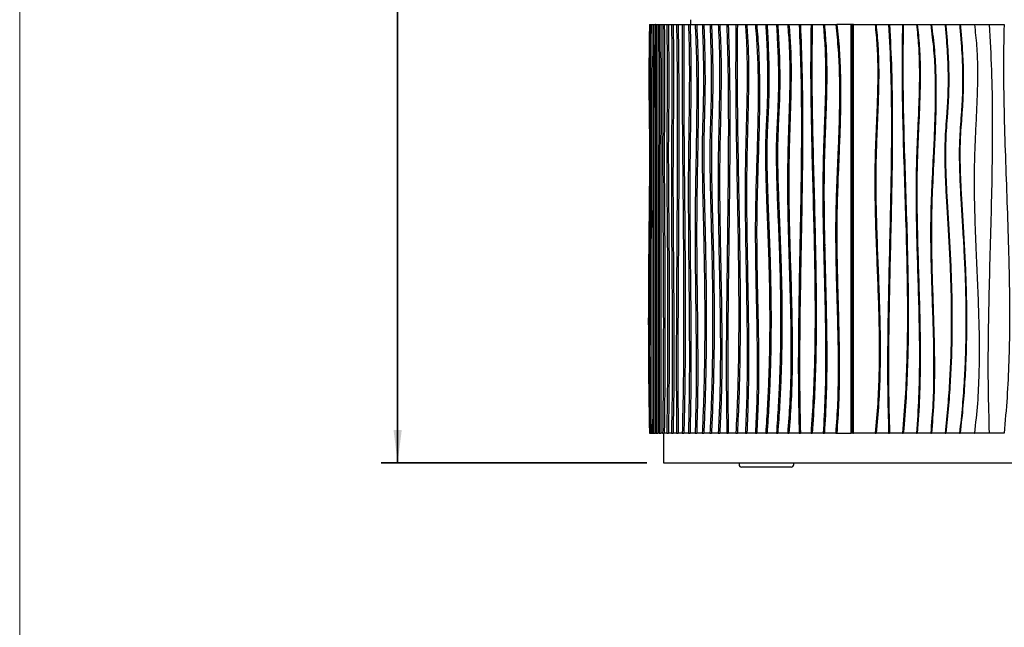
# Model space of a CAD drawing. Header units: millimetres. Extents: x 5 to 415, y 5 to 292.
# Tile 17 of 79: x 5 to 65, y 106 to 143. Entities that reach past the tile are written whole.
import ezdxf

# ---------------------------------------------------------------- set-up
doc = ezdxf.new("R2010")
doc.units = ezdxf.units.MM
doc.layers.add('CONTORNI', color=7, linetype='Continuous', lineweight=35)
doc.layers.add('TABELLA', color=7, linetype='Continuous')
doc.styles.add('SLDTEXTSTYLE0', font='TXT', dxfattribs={"width": 0.75})
doc.dimstyles.new('SLDDIMSTYLE0', dxfattribs={"dimtxt": 2.645833, "dimasz": 2, "dimexe": 0, "dimexo": 0.0625, "dimgap": 0.661458, "dimtad": 1, "dimdec": 1, "dimlfac": 10, "dimrnd": 1e-09, "dimzin": 12, "dimdsep": 46, "dimtxsty": 'SLDTEXTSTYLE0', "dimsah": 1, "dimcen": 0.09, "dimadec": 0, "dimazin": 3, "dimtfac": 1, "dimtdec": 1, "dimtofl": 0, "dimtmove": 0, "dimatfit": 3, "dimfxl": 0, "dimfrac": 2, "dimtolj": 1, "dimtzin": 12, "dimarcsym": 0})

# ---------------------------------------------------------------- blocks, each defined once
blk = doc.blocks.new('_D')
at = {"layer": 'CONTORNI', "color": 7}
for p, q in [((42.529, 269.306), (27.035, 269.306)), ((28.035, 116.156), (28.035, 269.306)), ((43.229, 116.156), (27.035, 116.156))]:
    blk.add_line(p, q, dxfattribs=at)
for points in [[(28.035, 269.306), (27.785, 267.306), (28.285, 267.306)], [(28.035, 116.156), (28.285, 118.156), (27.785, 118.156)]]:
    blk.add_solid(points, dxfattribs=at)
at = {"layer": 'CONTORNI', "color": 7, "insert": (24.624, 185.401), "char_height": 2.6458, "attachment_point": 1, "rotation": 90, "style": 'SLDTEXTSTYLE0'}
blk.add_mtext('1531,5', dxfattribs=at)

msp = doc.modelspace()

# ---------------------------------------------------------------- linework, layer by layer
at = {"color": 7, "linetype": 'Continuous', "lineweight": 25}
for p, q in [((43.38, 142.856), (43.393, 142.856)), ((43.393, 142.856), (43.441, 142.856)), ((43.441, 142.856), (43.523, 142.856)), ((43.523, 142.856), (43.623, 142.856)), ((43.638, 142.856), (43.623, 142.856)), ((43.638, 142.856), (43.738, 142.856)), ((43.746, 142.856), (43.738, 142.856)), ((43.746, 142.856), (43.787, 142.856)), ((43.787, 142.856), (43.887, 142.856)), ((43.887, 142.856), (43.97, 142.856)), ((43.97, 142.856), (44.07, 142.856)), ((44.07, 142.856), (44.186, 142.856)), ((44.186, 142.856), (44.285, 142.856)), ((44.285, 142.856), (44.435, 142.856)), ((44.435, 142.856), (44.534, 142.856)), ((44.534, 142.856), (44.719, 142.856)), ((44.719, 142.856), (44.818, 142.856)), ((44.818, 142.856), (45.034, 142.856)), ((45.034, 142.856), (45.131, 142.856)), ((45.131, 142.856), (45.379, 142.856)), ((45.379, 142.856), (45.476, 142.856)), ((45.476, 142.856), (45.757, 142.856)), ((45.757, 142.856), (45.853, 142.856)), ((45.853, 142.856), (46.165, 142.856)), ((45.877, 143.156), (45.877, 142.856)), ((46.165, 142.856), (46.259, 142.856)), ((46.259, 142.856), (46.603, 142.856)), ((46.603, 142.856), (46.696, 142.856)), ((46.696, 142.856), (47.07, 142.856)), ((47.07, 142.856), (47.162, 142.856)), ((47.162, 142.856), (47.573, 142.856)), ((47.573, 142.856), (47.663, 142.856)), ((47.663, 142.856), (48.098, 142.856)), ((48.098, 142.856), (48.187, 142.856)), ((48.187, 142.856), (48.651, 142.856)), ((48.651, 142.856), (48.738, 142.856)), ((48.738, 142.856), (49.23, 142.856)), ((49.23, 142.856), (49.315, 142.856)), ((49.315, 142.856), (49.836, 142.856)), ((49.836, 142.856), (49.919, 142.856)), ((49.919, 142.856), (50.466, 142.856)), ((50.466, 142.856), (50.547, 142.856)), ((50.547, 142.856), (51.121, 142.856)), ((51.121, 142.856), (51.2, 142.856)), ((51.2, 142.856), (51.806, 142.856)), ((51.806, 142.856), (51.883, 142.856)), ((51.883, 142.856), (52.507, 142.856)), ((52.507, 142.856), (52.581, 142.856)), ((52.581, 142.856), (53.229, 142.856)), ((53.229, 142.856), (53.3, 142.856)), ((53.3, 142.856), (53.971, 142.856)), ((53.971, 142.856), (54.04, 142.856)), ((54.04, 142.856), (54.733, 142.856)), ((54.733, 142.856), (54.799, 142.856)), ((55.669, 142.856), (54.799, 142.856)), ((55.719, 142.856), (55.669, 142.856)), ((55.669, 117.956), (55.669, 142.856)), ((55.719, 117.956), (55.719, 142.856)), ((55.719, 142.856), (55.719, 117.956)), ((55.769, 142.856), (55.719, 142.856)), ((55.769, 142.856), (55.769, 117.956)), ((55.769, 142.856), (55.82, 142.856)), ((55.82, 142.856), (55.769, 142.856)), ((55.82, 117.956), (55.82, 142.856)), ((55.82, 142.856), (57.132, 142.856)), ((57.132, 142.856), (57.189, 142.856)), ((57.189, 142.856), (57.96, 142.856)), ((57.96, 142.856), (58.014, 142.856)), ((58.014, 142.856), (58.802, 142.856)), ((58.802, 142.856), (58.853, 142.856)), ((58.853, 142.856), (59.656, 142.856)), ((59.656, 142.856), (59.704, 142.856)), ((59.704, 142.856), (60.522, 142.856)), ((60.522, 142.856), (60.567, 142.856)), ((60.567, 142.856), (61.399, 142.856)), ((61.399, 142.856), (61.44, 142.856)), ((61.44, 142.856), (62.284, 142.856)), ((62.284, 142.856), (62.321, 142.856)), ((62.321, 142.856), (63.186, 142.856)), ((63.186, 142.856), (63.22, 142.856)), ((63.22, 142.856), (64.085, 142.856)), ((64.116, 142.856), (64.99, 142.856)), ((55.769, 142.756), (55.82, 142.756)), ((54.06, 129.466), (54.048, 129.25)), ((43.525, 119.68), (43.541, 117.956)), ((43.38, 117.956), (43.393, 117.956)), ((43.393, 117.956), (43.441, 117.956)), ((43.441, 117.956), (43.523, 117.956)), ((43.523, 117.956), (43.623, 117.956)), ((43.623, 117.956), (43.638, 117.956)), ((43.638, 117.956), (43.738, 117.956)), ((43.738, 117.956), (43.746, 117.956)), ((43.787, 117.956), (43.746, 117.956)), ((43.787, 117.956), (43.887, 117.956)), ((43.97, 117.956), (43.887, 117.956)), ((43.97, 117.956), (44.07, 117.956)), ((44.186, 117.956), (44.07, 117.956)), ((44.186, 117.956), (44.285, 117.956)), ((44.229, 117.956), (44.229, 116.156)), ((44.435, 117.956), (44.285, 117.956)), ((44.435, 117.956), (44.534, 117.956)), ((44.719, 117.956), (44.534, 117.956)), ((44.719, 117.956), (44.818, 117.956)), ((45.034, 117.956), (44.818, 117.956)), ((45.034, 117.956), (45.131, 117.956)), ((45.379, 117.956), (45.131, 117.956)), ((45.379, 117.956), (45.476, 117.956)), ((45.757, 117.956), (45.476, 117.956)), ((45.757, 117.956), (45.853, 117.956)), ((46.165, 117.956), (45.853, 117.956)), ((46.165, 117.956), (46.259, 117.956)), ((46.603, 117.956), (46.259, 117.956)), ((46.603, 117.956), (46.696, 117.956)), ((47.07, 117.956), (46.696, 117.956)), ((47.07, 117.956), (47.162, 117.956)), ((47.573, 117.956), (47.162, 117.956)), ((47.573, 117.956), (47.663, 117.956)), ((48.098, 117.956), (47.663, 117.956)), ((48.098, 117.956), (48.187, 117.956)), ((48.651, 117.956), (48.187, 117.956)), ((48.651, 117.956), (48.738, 117.956)), ((49.23, 117.956), (48.738, 117.956)), ((49.23, 117.956), (49.315, 117.956)), ((49.836, 117.956), (49.315, 117.956)), ((49.836, 117.956), (49.919, 117.956)), ((50.466, 117.956), (49.919, 117.956)), ((50.466, 117.956), (50.547, 117.956)), ((51.121, 117.956), (50.547, 117.956)), ((51.121, 117.956), (51.2, 117.956)), ((51.806, 117.956), (51.2, 117.956)), ((51.806, 117.956), (51.883, 117.956)), ((52.507, 117.956), (51.883, 117.956)), ((52.507, 117.956), (52.581, 117.956)), ((53.229, 117.956), (52.581, 117.956)), ((53.229, 117.956), (53.3, 117.956)), ((53.971, 117.956), (53.3, 117.956)), ((53.971, 117.956), (54.04, 117.956)), ((54.733, 117.956), (54.04, 117.956)), ((54.733, 117.956), (54.799, 117.956)), ((54.799, 117.956), (55.669, 117.956)), ((55.719, 117.956), (55.669, 117.956)), ((55.769, 117.956), (55.719, 117.956)), ((55.769, 117.956), (55.82, 117.956)), ((57.132, 117.956), (55.82, 117.956)), ((57.132, 117.956), (57.189, 117.956)), ((57.96, 117.956), (57.189, 117.956)), ((57.96, 117.956), (58.014, 117.956)), ((58.802, 117.956), (58.014, 117.956)), ((58.802, 117.956), (58.853, 117.956)), ((59.656, 117.956), (58.853, 117.956)), ((59.656, 117.956), (59.704, 117.956)), ((60.522, 117.956), (59.704, 117.956)), ((60.522, 117.956), (60.567, 117.956)), ((61.399, 117.956), (60.567, 117.956)), ((61.399, 117.956), (61.44, 117.956)), ((62.284, 117.956), (61.44, 117.956)), ((62.284, 117.956), (62.321, 117.956)), ((63.186, 117.956), (62.321, 117.956)), ((63.186, 117.956), (63.22, 117.956)), ((64.085, 117.956), (63.22, 117.956)), ((64.99, 117.956), (64.116, 117.956)), ((44.229, 116.156), (67.829, 116.156)), ((48.846, 116.156), (48.846, 116.036)), ((49.069, 115.886), (48.996, 115.886)), ((50.994, 115.886), (49.069, 115.886)), ((52.021, 115.886), (50.994, 115.886)), ((52.171, 116.036), (52.171, 116.156))]:
    msp.add_line(p, q, dxfattribs=at)
for centre, start, end in [((48.996, 116.036), 180, 270), ((52.021, 116.036), 270, 0)]:
    msp.add_arc(centre, 0.15, start, end, dxfattribs=at)
for points, knots in [([(43.38, 142.856), (43.375, 142.552), (43.366, 141.974), (43.356, 141.148), (43.35, 140.404), (43.348, 139.731), (43.348, 139.121), (43.351, 138.564), (43.356, 137.924), (43.365, 137.204), (43.376, 136.389), (43.384, 135.482), (43.384, 134.44), (43.377, 133.239), (43.364, 131.96), (43.35, 130.597), (43.335, 129.144), (43.322, 127.595), (43.314, 125.945), (43.312, 124.325), (43.318, 122.744), (43.33, 121.214), (43.35, 119.608), (43.37, 118.516), (43.38, 117.956)], [0, 0, 0, 0, 0.036778, 0.069835, 0.099581, 0.126417, 0.150745, 0.172959, 0.193444, 0.227761, 0.259817, 0.291855, 0.336982, 0.385073, 0.436374, 0.49109, 0.549404, 0.611509, 0.677614, 0.747959, 0.806385, 0.867753, 0.93223, 1, 1, 1, 1]), ([(43.393, 142.856), (43.389, 142.552), (43.382, 141.974), (43.374, 141.148), (43.37, 140.404), (43.368, 139.731), (43.368, 139.121), (43.37, 138.564), (43.375, 137.924), (43.382, 137.204), (43.39, 136.389), (43.396, 135.482), (43.396, 134.44), (43.39, 133.239), (43.381, 131.96), (43.369, 130.597), (43.358, 129.144), (43.348, 127.595), (43.342, 125.945), (43.341, 124.325), (43.345, 122.744), (43.355, 121.214), (43.37, 119.608), (43.385, 118.516), (43.393, 117.956)], [0, 0, 0, 0, 0.0367776, 0.0698355, 0.0995807, 0.1264174, 0.1507455, 0.1729586, 0.1934435, 0.2277612, 0.2598169, 0.2918548, 0.3369819, 0.3850726, 0.4363743, 0.4910896, 0.5494043, 0.611509, 0.6776136, 0.7479588, 0.8063853, 0.8677528, 0.9322295, 1, 1, 1, 1]), ([(43.441, 142.856), (43.437, 142.423), (43.427, 141.56), (43.423, 140.257), (43.424, 138.955), (43.429, 137.654), (43.435, 136.353), (43.442, 134.803), (43.444, 133.002), (43.44, 130.952), (43.432, 128.977), (43.424, 127.074), (43.418, 125.247), (43.414, 123.42), (43.415, 121.595), (43.423, 119.77), (43.435, 118.561), (43.441, 117.956)], [0, 0, 0, 0, 0.0524314, 0.1046165, 0.1567784, 0.2090007, 0.2612785, 0.3135711, 0.3957307, 0.477948, 0.5602295, 0.6336943, 0.7070915, 0.7803746, 0.8535463, 0.9266898, 1, 1, 1, 1]), ([(43.523, 142.856), (43.52, 141.927), (43.515, 140.07), (43.513, 137.28), (43.513, 134.492), (43.516, 131.703), (43.52, 128.931), (43.524, 126.175), (43.526, 123.435), (43.527, 120.695), (43.524, 118.869), (43.523, 117.956)], [0, 0, 0, 0, 0.112064, 0.224016, 0.335965, 0.447949, 0.559964, 0.669984, 0.779986, 0.889975, 1, 1, 1, 1]), ([(43.623, 142.856), (43.62, 141.927), (43.615, 140.07), (43.612, 137.28), (43.613, 134.492), (43.616, 131.703), (43.62, 128.931), (43.624, 126.175), (43.626, 123.435), (43.627, 120.695), (43.624, 118.869), (43.623, 117.956)], [0, 0, 0, 0, 0.112064, 0.224016, 0.335965, 0.447949, 0.559964, 0.669984, 0.779986, 0.889975, 1, 1, 1, 1]), ([(43.638, 142.856), (43.638, 141.926), (43.639, 140.066), (43.638, 137.275), (43.637, 134.483), (43.636, 131.691), (43.635, 129.099), (43.634, 126.707), (43.634, 124.516), (43.634, 122.326), (43.636, 120.137), (43.637, 118.683), (43.638, 117.956)], [0, 0, 0, 0, 0.111934, 0.223961, 0.336079, 0.44823, 0.560338, 0.648348, 0.736281, 0.824152, 0.912022, 1, 1, 1, 1]), ([(43.738, 142.856), (43.738, 141.926), (43.739, 140.066), (43.738, 137.275), (43.737, 134.483), (43.736, 131.691), (43.735, 129.099), (43.734, 126.707), (43.734, 124.516), (43.734, 122.326), (43.736, 120.137), (43.737, 118.683), (43.738, 117.956)], [0, 0, 0, 0, 0.111934, 0.223961, 0.336079, 0.44823, 0.560338, 0.648348, 0.736281, 0.824152, 0.912022, 1, 1, 1, 1]), ([(43.787, 142.856), (43.789, 142.423), (43.791, 141.56), (43.793, 140.257), (43.792, 138.956), (43.791, 137.655), (43.789, 136.354), (43.787, 134.805), (43.786, 133.007), (43.787, 130.96), (43.788, 128.865), (43.79, 126.722), (43.792, 124.53), (43.793, 122.338), (43.792, 120.144), (43.789, 118.686), (43.787, 117.956)], [0, 0, 0, 0, 0.052421, 0.104622, 0.156803, 0.209041, 0.261328, 0.313621, 0.395738, 0.477846, 0.559985, 0.648008, 0.736005, 0.823955, 0.9119, 1, 1, 1, 1]), ([(43.887, 142.856), (43.889, 142.423), (43.891, 141.56), (43.893, 140.257), (43.892, 138.956), (43.891, 137.655), (43.889, 136.354), (43.887, 134.805), (43.886, 133.007), (43.887, 130.96), (43.888, 128.865), (43.89, 126.722), (43.892, 124.53), (43.893, 122.338), (43.892, 120.144), (43.889, 118.686), (43.887, 117.956)], [0, 0, 0, 0, 0.052421, 0.104622, 0.156803, 0.209041, 0.261328, 0.313621, 0.395738, 0.477846, 0.559985, 0.648008, 0.736005, 0.823955, 0.9119, 1, 1, 1, 1]), ([(43.97, 142.856), (43.975, 142.34), (43.984, 141.31), (43.989, 139.75), (43.99, 138.189), (43.987, 136.626), (43.981, 134.901), (43.974, 133.013), (43.969, 130.962), (43.97, 128.985), (43.974, 127.084), (43.978, 125.257), (43.982, 123.432), (43.983, 121.606), (43.981, 119.778), (43.974, 118.564), (43.97, 117.956)], [0, 0, 0, 0, 0.062695, 0.125195, 0.187748, 0.250452, 0.313296, 0.39568, 0.477991, 0.560181, 0.633534, 0.70686, 0.780132, 0.853345, 0.92657, 1, 1, 1, 1]), ([(44.07, 142.856), (44.074, 142.34), (44.084, 141.31), (44.089, 139.75), (44.09, 138.189), (44.087, 136.626), (44.081, 134.901), (44.074, 133.013), (44.069, 130.962), (44.07, 128.985), (44.073, 127.084), (44.078, 125.257), (44.082, 123.432), (44.083, 121.606), (44.08, 119.778), (44.073, 118.564), (44.07, 117.956)], [0, 0, 0, 0, 0.062695, 0.125195, 0.187748, 0.250452, 0.313296, 0.39568, 0.477991, 0.560181, 0.633534, 0.70686, 0.780132, 0.853345, 0.92657, 1, 1, 1, 1]), ([(44.186, 142.856), (44.189, 142.552), (44.195, 141.974), (44.201, 141.148), (44.205, 140.404), (44.206, 139.731), (44.206, 139.121), (44.204, 138.564), (44.201, 137.924), (44.195, 137.204), (44.188, 136.389), (44.184, 135.482), (44.184, 134.44), (44.188, 133.239), (44.196, 131.96), (44.205, 130.597), (44.214, 129.144), (44.222, 127.595), (44.227, 125.945), (44.228, 124.325), (44.225, 122.744), (44.217, 121.214), (44.205, 119.608), (44.192, 118.516), (44.186, 117.956)], [0, 0, 0, 0, 0.036778, 0.069835, 0.099581, 0.126417, 0.150745, 0.172959, 0.193444, 0.227761, 0.259817, 0.291855, 0.336982, 0.385073, 0.436374, 0.49109, 0.549404, 0.611509, 0.677614, 0.747959, 0.806385, 0.867753, 0.93223, 1, 1, 1, 1]), ([(44.285, 142.856), (44.289, 142.552), (44.294, 141.974), (44.3, 141.148), (44.304, 140.404), (44.306, 139.731), (44.305, 139.121), (44.304, 138.564), (44.3, 137.924), (44.295, 137.204), (44.288, 136.389), (44.283, 135.482), (44.283, 134.44), (44.288, 133.239), (44.295, 131.96), (44.304, 130.597), (44.314, 129.144), (44.322, 127.595), (44.327, 125.945), (44.328, 124.325), (44.324, 122.744), (44.317, 121.214), (44.304, 119.608), (44.292, 118.516), (44.285, 117.956)], [0, 0, 0, 0, 0.036778, 0.069835, 0.099581, 0.126417, 0.150745, 0.172959, 0.193444, 0.227761, 0.259817, 0.291855, 0.336982, 0.385073, 0.436374, 0.49109, 0.549404, 0.611509, 0.677614, 0.747959, 0.806385, 0.867753, 0.93223, 1, 1, 1, 1]), ([(44.435, 142.856), (44.439, 142.552), (44.447, 141.974), (44.455, 141.148), (44.46, 140.404), (44.462, 139.731), (44.462, 139.121), (44.46, 138.564), (44.455, 137.924), (44.447, 137.204), (44.438, 136.389), (44.431, 135.482), (44.432, 134.44), (44.438, 133.239), (44.448, 131.96), (44.461, 130.597), (44.473, 129.144), (44.484, 127.595), (44.491, 125.945), (44.492, 124.325), (44.488, 122.744), (44.477, 121.214), (44.46, 119.608), (44.443, 118.516), (44.435, 117.956)], [0, 0, 0, 0, 0.036778, 0.069835, 0.099581, 0.126417, 0.150745, 0.172959, 0.193444, 0.227761, 0.259817, 0.291855, 0.336982, 0.385073, 0.436374, 0.49109, 0.549404, 0.611509, 0.677614, 0.747959, 0.806385, 0.867753, 0.93223, 1, 1, 1, 1]), ([(44.534, 142.856), (44.538, 142.552), (44.546, 141.974), (44.554, 141.148), (44.559, 140.404), (44.561, 139.731), (44.561, 139.121), (44.559, 138.564), (44.554, 137.924), (44.546, 137.204), (44.537, 136.389), (44.53, 135.482), (44.531, 134.44), (44.537, 133.239), (44.547, 131.96), (44.56, 130.597), (44.572, 129.144), (44.583, 127.595), (44.59, 125.945), (44.591, 124.325), (44.587, 122.744), (44.576, 121.214), (44.56, 119.608), (44.542, 118.516), (44.534, 117.956)], [0, 0, 0, 0, 0.036778, 0.069835, 0.099581, 0.126417, 0.150745, 0.172959, 0.193444, 0.227761, 0.259817, 0.291855, 0.336982, 0.385073, 0.436374, 0.49109, 0.549404, 0.611509, 0.677614, 0.747959, 0.806385, 0.867753, 0.93223, 1, 1, 1, 1]), ([(44.719, 142.856), (44.729, 142.423), (44.748, 141.56), (44.755, 140.257), (44.753, 138.955), (44.744, 137.654), (44.732, 136.353), (44.719, 134.803), (44.714, 133.002), (44.723, 130.952), (44.738, 128.977), (44.754, 127.074), (44.767, 125.247), (44.775, 123.42), (44.772, 121.595), (44.757, 119.77), (44.732, 118.561), (44.719, 117.956)], [0, 0, 0, 0, 0.0524314, 0.1046165, 0.1567784, 0.2090007, 0.2612785, 0.3135711, 0.3957307, 0.477948, 0.5602295, 0.6336943, 0.7070915, 0.7803746, 0.8535463, 0.9266898, 1, 1, 1, 1]), ([(44.818, 142.856), (44.827, 142.423), (44.846, 141.56), (44.854, 140.257), (44.852, 138.955), (44.843, 137.654), (44.83, 136.353), (44.817, 134.803), (44.813, 133.002), (44.821, 130.952), (44.836, 128.977), (44.852, 127.074), (44.866, 125.247), (44.873, 123.42), (44.871, 121.595), (44.856, 119.77), (44.831, 118.561), (44.818, 117.956)], [0, 0, 0, 0, 0.0524314, 0.1046165, 0.1567784, 0.2090007, 0.2612785, 0.3135711, 0.3957307, 0.477948, 0.5602295, 0.6336943, 0.7070915, 0.7803746, 0.8535463, 0.9266898, 1, 1, 1, 1]), ([(45.034, 142.856), (45.045, 141.927), (45.068, 140.07), (45.078, 137.28), (45.074, 134.492), (45.061, 131.703), (45.044, 128.931), (45.028, 126.175), (45.017, 123.435), (45.016, 120.695), (45.028, 118.869), (45.034, 117.956)], [0, 0, 0, 0, 0.112064, 0.224016, 0.335965, 0.447949, 0.559964, 0.669984, 0.779986, 0.889975, 1, 1, 1, 1]), ([(45.131, 142.856), (45.143, 141.927), (45.166, 140.07), (45.175, 137.28), (45.172, 134.492), (45.159, 131.703), (45.142, 128.931), (45.126, 126.175), (45.115, 123.435), (45.113, 120.695), (45.125, 118.869), (45.131, 117.956)], [0, 0, 0, 0, 0.112064, 0.224016, 0.335965, 0.447949, 0.559964, 0.669984, 0.779986, 0.889975, 1, 1, 1, 1]), ([(45.379, 142.856), (45.375, 141.926), (45.367, 140.066), (45.38, 137.275), (45.403, 134.483), (45.43, 131.691), (45.452, 129.099), (45.465, 126.707), (45.468, 124.516), (45.457, 122.326), (45.431, 120.137), (45.397, 118.683), (45.379, 117.956)], [0, 0, 0, 0, 0.111934, 0.223961, 0.336079, 0.44823, 0.560338, 0.648348, 0.736281, 0.824152, 0.912022, 1, 1, 1, 1]), ([(45.476, 142.856), (45.472, 141.926), (45.464, 140.066), (45.477, 137.275), (45.499, 134.483), (45.527, 131.691), (45.549, 129.099), (45.562, 126.707), (45.565, 124.516), (45.554, 122.326), (45.528, 120.137), (45.494, 118.683), (45.476, 117.956)], [0, 0, 0, 0, 0.111934, 0.223961, 0.336079, 0.44823, 0.560338, 0.648348, 0.736281, 0.824152, 0.912022, 1, 1, 1, 1]), ([(45.757, 142.856), (45.772, 142.423), (45.802, 141.56), (45.815, 140.257), (45.812, 138.956), (45.798, 137.655), (45.779, 136.354), (45.756, 134.805), (45.745, 133.007), (45.751, 130.96), (45.768, 128.865), (45.79, 126.722), (45.81, 124.53), (45.816, 122.338), (45.806, 120.144), (45.773, 118.686), (45.757, 117.956)], [0, 0, 0, 0, 0.052421, 0.104622, 0.156803, 0.209041, 0.261328, 0.313621, 0.395738, 0.477846, 0.559985, 0.648008, 0.736005, 0.823955, 0.9119, 1, 1, 1, 1]), ([(45.853, 142.856), (45.868, 142.423), (45.898, 141.56), (45.911, 140.257), (45.908, 138.956), (45.894, 137.655), (45.875, 136.354), (45.852, 134.805), (45.841, 133.007), (45.847, 130.96), (45.864, 128.865), (45.886, 126.722), (45.906, 124.53), (45.912, 122.338), (45.902, 120.144), (45.869, 118.686), (45.853, 117.956)], [0, 0, 0, 0, 0.052421, 0.104622, 0.156803, 0.209041, 0.261328, 0.313621, 0.395738, 0.477846, 0.559985, 0.648008, 0.736005, 0.823955, 0.9119, 1, 1, 1, 1]), ([(46.165, 142.856), (46.188, 142.34), (46.236, 141.31), (46.262, 139.75), (46.265, 138.189), (46.25, 136.626), (46.221, 134.901), (46.185, 133.013), (46.16, 130.962), (46.164, 128.985), (46.183, 127.084), (46.206, 125.257), (46.226, 123.432), (46.232, 121.606), (46.219, 119.778), (46.183, 118.564), (46.165, 117.956)], [0, 0, 0, 0, 0.062695, 0.125195, 0.187748, 0.250452, 0.313296, 0.39568, 0.477991, 0.560181, 0.633534, 0.70686, 0.780132, 0.853345, 0.92657, 1, 1, 1, 1]), ([(46.259, 142.856), (46.283, 142.34), (46.33, 141.31), (46.357, 139.75), (46.36, 138.189), (46.344, 136.626), (46.315, 134.901), (46.28, 133.013), (46.254, 130.962), (46.258, 128.985), (46.278, 127.084), (46.301, 125.257), (46.32, 123.432), (46.326, 121.606), (46.313, 119.778), (46.277, 118.564), (46.259, 117.956)], [0, 0, 0, 0, 0.062695, 0.125195, 0.187748, 0.250452, 0.313296, 0.39568, 0.477991, 0.560181, 0.633534, 0.70686, 0.780132, 0.853345, 0.92657, 1, 1, 1, 1]), ([(46.603, 142.856), (46.614, 142.552), (46.635, 141.974), (46.656, 141.148), (46.669, 140.404), (46.674, 139.731), (46.673, 139.121), (46.668, 138.564), (46.656, 137.924), (46.636, 137.204), (46.611, 136.389), (46.594, 135.482), (46.595, 134.44), (46.611, 133.239), (46.638, 131.96), (46.67, 130.597), (46.703, 129.144), (46.731, 127.595), (46.75, 125.945), (46.752, 124.325), (46.74, 122.744), (46.713, 121.214), (46.67, 119.608), (46.625, 118.516), (46.603, 117.956)], [0, 0, 0, 0, 0.036778, 0.069835, 0.099581, 0.126417, 0.150745, 0.172959, 0.193444, 0.227761, 0.259817, 0.291855, 0.336982, 0.385073, 0.436374, 0.49109, 0.549404, 0.611509, 0.677614, 0.747959, 0.806385, 0.867753, 0.93223, 1, 1, 1, 1]), ([(46.696, 142.856), (46.707, 142.552), (46.728, 141.974), (46.749, 141.148), (46.762, 140.404), (46.768, 139.731), (46.767, 139.121), (46.761, 138.564), (46.749, 137.924), (46.729, 137.204), (46.705, 136.389), (46.688, 135.482), (46.688, 134.44), (46.704, 133.239), (46.731, 131.96), (46.764, 130.597), (46.797, 129.144), (46.825, 127.595), (46.843, 125.945), (46.846, 124.325), (46.833, 122.744), (46.806, 121.214), (46.763, 119.608), (46.719, 118.516), (46.696, 117.956)], [0, 0, 0, 0, 0.036778, 0.069835, 0.099581, 0.126417, 0.150745, 0.172959, 0.193444, 0.227761, 0.259817, 0.291855, 0.336982, 0.385073, 0.436374, 0.49109, 0.549404, 0.611509, 0.677614, 0.747959, 0.806385, 0.867753, 0.93223, 1, 1, 1, 1]), ([(47.07, 142.856), (47.082, 142.552), (47.105, 141.974), (47.129, 141.148), (47.143, 140.404), (47.149, 139.731), (47.148, 139.121), (47.141, 138.564), (47.128, 137.924), (47.107, 137.204), (47.08, 136.389), (47.061, 135.482), (47.062, 134.44), (47.079, 133.239), (47.109, 131.96), (47.144, 130.597), (47.18, 129.144), (47.211, 127.595), (47.231, 125.945), (47.234, 124.325), (47.221, 122.744), (47.191, 121.214), (47.144, 119.608), (47.095, 118.516), (47.07, 117.956)], [0, 0, 0, 0, 0.0367776, 0.0698355, 0.0995807, 0.1264174, 0.1507455, 0.1729586, 0.1934435, 0.2277612, 0.2598169, 0.2918548, 0.3369819, 0.3850726, 0.4363743, 0.4910896, 0.5494043, 0.611509, 0.6776136, 0.7479588, 0.8063853, 0.8677528, 0.9322295, 1, 1, 1, 1]), ([(47.162, 142.856), (47.174, 142.552), (47.197, 141.974), (47.221, 141.148), (47.235, 140.404), (47.241, 139.731), (47.24, 139.121), (47.233, 138.564), (47.22, 137.924), (47.199, 137.204), (47.172, 136.389), (47.153, 135.482), (47.154, 134.44), (47.171, 133.239), (47.201, 131.96), (47.236, 130.597), (47.273, 129.144), (47.303, 127.595), (47.323, 125.945), (47.327, 124.325), (47.313, 122.744), (47.283, 121.214), (47.236, 119.608), (47.187, 118.516), (47.162, 117.956)], [0, 0, 0, 0, 0.0367776, 0.0698355, 0.0995807, 0.1264174, 0.1507455, 0.1729586, 0.1934435, 0.2277612, 0.2598169, 0.2918548, 0.3369819, 0.3850726, 0.4363743, 0.4910896, 0.5494043, 0.611509, 0.6776136, 0.7479588, 0.8063853, 0.8677528, 0.9322295, 1, 1, 1, 1]), ([(47.573, 142.856), (47.595, 142.423), (47.641, 141.56), (47.66, 140.257), (47.655, 138.955), (47.632, 137.654), (47.603, 136.353), (47.571, 134.803), (47.56, 133.002), (47.581, 130.952), (47.617, 128.977), (47.656, 127.074), (47.689, 125.247), (47.707, 123.42), (47.7, 121.595), (47.664, 119.77), (47.603, 118.561), (47.573, 117.956)], [0, 0, 0, 0, 0.052431, 0.104616, 0.156778, 0.209001, 0.261279, 0.313571, 0.395731, 0.477948, 0.56023, 0.633694, 0.707091, 0.780375, 0.853546, 0.92669, 1, 1, 1, 1]), ([(47.663, 142.856), (47.686, 142.423), (47.732, 141.56), (47.751, 140.257), (47.746, 138.955), (47.723, 137.654), (47.694, 136.353), (47.662, 134.803), (47.651, 133.002), (47.671, 130.952), (47.708, 128.977), (47.747, 127.074), (47.779, 125.247), (47.797, 123.42), (47.791, 121.595), (47.755, 119.77), (47.694, 118.561), (47.663, 117.956)], [0, 0, 0, 0, 0.0524314, 0.1046165, 0.1567784, 0.2090007, 0.2612785, 0.3135711, 0.3957307, 0.477948, 0.5602295, 0.6336943, 0.7070915, 0.7803746, 0.8535463, 0.9266898, 1, 1, 1, 1]), ([(48.098, 142.856), (48.123, 141.927), (48.173, 140.07), (48.193, 137.28), (48.186, 134.492), (48.158, 131.703), (48.121, 128.931), (48.086, 126.175), (48.063, 123.435), (48.059, 120.695), (48.085, 118.869), (48.098, 117.956)], [0, 0, 0, 0, 0.112064, 0.224016, 0.335965, 0.447949, 0.559964, 0.669984, 0.779986, 0.889975, 1, 1, 1, 1]), ([(48.187, 142.856), (48.212, 141.927), (48.262, 140.07), (48.282, 137.28), (48.275, 134.492), (48.247, 131.703), (48.21, 128.931), (48.175, 126.175), (48.152, 123.435), (48.148, 120.695), (48.174, 118.869), (48.187, 117.956)], [0, 0, 0, 0, 0.112064, 0.224016, 0.335965, 0.447949, 0.559964, 0.669984, 0.779986, 0.889975, 1, 1, 1, 1]), ([(48.651, 142.856), (48.643, 141.926), (48.626, 140.066), (48.652, 137.275), (48.696, 134.483), (48.75, 131.691), (48.794, 129.099), (48.82, 126.707), (48.825, 124.516), (48.804, 122.326), (48.753, 120.137), (48.685, 118.683), (48.651, 117.956)], [0, 0, 0, 0, 0.111934, 0.223961, 0.336079, 0.44823, 0.560338, 0.648348, 0.736281, 0.824152, 0.912022, 1, 1, 1, 1]), ([(48.738, 142.856), (48.73, 141.926), (48.714, 140.066), (48.739, 137.275), (48.784, 134.483), (48.837, 131.691), (48.882, 129.099), (48.907, 126.707), (48.913, 124.516), (48.891, 122.326), (48.84, 120.137), (48.772, 118.683), (48.738, 117.956)], [0, 0, 0, 0, 0.111934, 0.223961, 0.336079, 0.44823, 0.560338, 0.648348, 0.736281, 0.824152, 0.912022, 1, 1, 1, 1]), ([(49.23, 142.856), (49.258, 142.423), (49.313, 141.56), (49.337, 140.257), (49.333, 138.956), (49.306, 137.655), (49.271, 136.354), (49.23, 134.805), (49.209, 133.007), (49.22, 130.96), (49.252, 128.865), (49.292, 126.722), (49.328, 124.53), (49.34, 122.338), (49.32, 120.144), (49.26, 118.686), (49.23, 117.956)], [0, 0, 0, 0, 0.052421, 0.104622, 0.156803, 0.209041, 0.261328, 0.313621, 0.395738, 0.477846, 0.559985, 0.648008, 0.736005, 0.823955, 0.9119, 1, 1, 1, 1]), ([(49.315, 142.856), (49.343, 142.423), (49.398, 141.56), (49.423, 140.257), (49.418, 138.956), (49.392, 137.655), (49.356, 136.354), (49.315, 134.805), (49.294, 133.007), (49.305, 130.96), (49.337, 128.865), (49.378, 126.722), (49.413, 124.53), (49.426, 122.338), (49.406, 120.144), (49.346, 118.686), (49.315, 117.956)], [0, 0, 0, 0, 0.052421, 0.104622, 0.156803, 0.209041, 0.261328, 0.313621, 0.395738, 0.477846, 0.559985, 0.648008, 0.736005, 0.823955, 0.9119, 1, 1, 1, 1]), ([(49.836, 142.856), (49.877, 142.34), (49.959, 141.31), (50.005, 139.75), (50.01, 138.189), (49.983, 136.626), (49.933, 134.901), (49.871, 133.013), (49.827, 130.962), (49.834, 128.985), (49.867, 127.084), (49.908, 125.257), (49.942, 123.432), (49.952, 121.606), (49.929, 119.778), (49.867, 118.564), (49.836, 117.956)], [0, 0, 0, 0, 0.062695, 0.125195, 0.187748, 0.250452, 0.313296, 0.39568, 0.477991, 0.560181, 0.633534, 0.70686, 0.780132, 0.853345, 0.92657, 1, 1, 1, 1]), ([(49.919, 142.856), (49.96, 142.34), (50.042, 141.31), (50.088, 139.75), (50.094, 138.189), (50.066, 136.626), (50.016, 134.901), (49.955, 133.013), (49.91, 130.962), (49.917, 128.985), (49.95, 127.084), (49.991, 125.257), (50.025, 123.432), (50.035, 121.606), (50.013, 119.778), (49.95, 118.564), (49.919, 117.956)], [0, 0, 0, 0, 0.062695, 0.125195, 0.187748, 0.250452, 0.313296, 0.39568, 0.477991, 0.560181, 0.633534, 0.70686, 0.780132, 0.853345, 0.92657, 1, 1, 1, 1]), ([(50.466, 142.856), (50.484, 142.552), (50.519, 141.974), (50.554, 141.148), (50.575, 140.404), (50.584, 139.731), (50.583, 139.121), (50.573, 138.564), (50.553, 137.924), (50.521, 137.204), (50.48, 136.389), (50.452, 135.482), (50.453, 134.44), (50.479, 133.239), (50.524, 131.96), (50.577, 130.597), (50.632, 129.144), (50.678, 127.595), (50.708, 125.945), (50.713, 124.325), (50.692, 122.744), (50.648, 121.214), (50.576, 119.608), (50.504, 118.516), (50.466, 117.956)], [0, 0, 0, 0, 0.0367776, 0.0698355, 0.0995807, 0.1264174, 0.1507455, 0.1729586, 0.1934435, 0.2277612, 0.2598169, 0.2918548, 0.3369819, 0.3850726, 0.4363743, 0.4910896, 0.5494043, 0.611509, 0.6776136, 0.7479588, 0.8063853, 0.8677528, 0.9322295, 1, 1, 1, 1]), ([(50.547, 142.856), (50.565, 142.552), (50.6, 141.974), (50.635, 141.148), (50.656, 140.404), (50.665, 139.731), (50.664, 139.121), (50.654, 138.564), (50.635, 137.924), (50.602, 137.204), (50.561, 136.389), (50.534, 135.482), (50.534, 134.44), (50.561, 133.239), (50.605, 131.96), (50.659, 130.597), (50.713, 129.144), (50.759, 127.595), (50.789, 125.945), (50.794, 124.325), (50.773, 122.744), (50.729, 121.214), (50.658, 119.608), (50.585, 118.516), (50.547, 117.956)], [0, 0, 0, 0, 0.0367776, 0.0698355, 0.0995807, 0.1264174, 0.1507455, 0.1729586, 0.1934435, 0.2277612, 0.2598169, 0.2918548, 0.3369819, 0.3850726, 0.4363743, 0.4910896, 0.5494043, 0.611509, 0.6776136, 0.7479588, 0.8063853, 0.8677528, 0.9322295, 1, 1, 1, 1]), ([(51.121, 142.856), (51.14, 142.552), (51.176, 141.974), (51.213, 141.148), (51.235, 140.404), (51.245, 139.731), (51.243, 139.121), (51.233, 138.564), (51.212, 137.924), (51.178, 137.204), (51.135, 136.389), (51.106, 135.482), (51.107, 134.44), (51.135, 133.239), (51.181, 131.96), (51.238, 130.597), (51.295, 129.144), (51.343, 127.595), (51.375, 125.945), (51.38, 124.325), (51.358, 122.744), (51.312, 121.214), (51.237, 119.608), (51.16, 118.516), (51.121, 117.956)], [0, 0, 0, 0, 0.036778, 0.069835, 0.099581, 0.126417, 0.150745, 0.172959, 0.193444, 0.227761, 0.259817, 0.291855, 0.336982, 0.385073, 0.436374, 0.49109, 0.549404, 0.611509, 0.677614, 0.747959, 0.806385, 0.867753, 0.93223, 1, 1, 1, 1]), ([(51.2, 142.856), (51.219, 142.552), (51.255, 141.974), (51.292, 141.148), (51.314, 140.404), (51.323, 139.731), (51.322, 139.121), (51.312, 138.564), (51.291, 137.924), (51.257, 137.204), (51.214, 136.389), (51.185, 135.482), (51.186, 134.44), (51.214, 133.239), (51.26, 131.96), (51.317, 130.597), (51.374, 129.144), (51.422, 127.595), (51.454, 125.945), (51.459, 124.325), (51.437, 122.744), (51.391, 121.214), (51.316, 119.608), (51.239, 118.516), (51.2, 117.956)], [0, 0, 0, 0, 0.036778, 0.069835, 0.099581, 0.126417, 0.150745, 0.172959, 0.193444, 0.227761, 0.259817, 0.291855, 0.336982, 0.385073, 0.436374, 0.49109, 0.549404, 0.611509, 0.677614, 0.747959, 0.806385, 0.867753, 0.93223, 1, 1, 1, 1]), ([(51.806, 142.856), (51.841, 142.423), (51.91, 141.56), (51.939, 140.257), (51.932, 138.955), (51.897, 137.654), (51.852, 136.353), (51.804, 134.803), (51.787, 133.002), (51.818, 130.952), (51.874, 128.977), (51.933, 127.074), (51.983, 125.247), (52.01, 123.42), (52, 121.595), (51.945, 119.77), (51.853, 118.561), (51.806, 117.956)], [0, 0, 0, 0, 0.052431, 0.104616, 0.156778, 0.209001, 0.261279, 0.313571, 0.395731, 0.477948, 0.56023, 0.633694, 0.707091, 0.780375, 0.853546, 0.92669, 1, 1, 1, 1]), ([(51.883, 142.856), (51.917, 142.423), (51.987, 141.56), (52.016, 140.257), (52.008, 138.955), (51.973, 137.654), (51.929, 136.353), (51.88, 134.803), (51.864, 133.002), (51.895, 130.952), (51.95, 128.977), (52.01, 127.074), (52.059, 125.247), (52.087, 123.42), (52.077, 121.595), (52.022, 119.77), (51.929, 118.561), (51.883, 117.956)], [0, 0, 0, 0, 0.052431, 0.104616, 0.156778, 0.209001, 0.261279, 0.313571, 0.395731, 0.477948, 0.56023, 0.633694, 0.707091, 0.780375, 0.853546, 0.92669, 1, 1, 1, 1]), ([(52.507, 142.856), (52.544, 141.927), (52.617, 140.07), (52.647, 137.28), (52.636, 134.492), (52.595, 131.703), (52.541, 128.931), (52.489, 126.175), (52.455, 123.435), (52.449, 120.695), (52.488, 118.869), (52.507, 117.956)], [0, 0, 0, 0, 0.112064, 0.224016, 0.335965, 0.447949, 0.559964, 0.669984, 0.779986, 0.889975, 1, 1, 1, 1]), ([(52.581, 142.856), (52.618, 141.927), (52.691, 140.07), (52.721, 137.28), (52.71, 134.492), (52.669, 131.703), (52.615, 128.931), (52.563, 126.175), (52.529, 123.435), (52.523, 120.695), (52.562, 118.869), (52.581, 117.956)], [0, 0, 0, 0, 0.112064, 0.224016, 0.335965, 0.447949, 0.559964, 0.669984, 0.779986, 0.889975, 1, 1, 1, 1]), ([(53.229, 142.856), (53.217, 141.926), (53.194, 140.066), (53.231, 137.275), (53.294, 134.483), (53.37, 131.691), (53.434, 129.099), (53.471, 126.707), (53.478, 124.516), (53.447, 122.326), (53.375, 120.137), (53.277, 118.683), (53.229, 117.956)], [0, 0, 0, 0, 0.111934, 0.223961, 0.336079, 0.44823, 0.560338, 0.648348, 0.736281, 0.824152, 0.912022, 1, 1, 1, 1]), ([(53.3, 142.856), (53.289, 141.926), (53.266, 140.066), (53.302, 137.275), (53.365, 134.483), (53.442, 131.691), (53.505, 129.099), (53.542, 126.707), (53.55, 124.516), (53.519, 122.326), (53.446, 120.137), (53.349, 118.683), (53.3, 117.956)], [0, 0, 0, 0, 0.111934, 0.223961, 0.336079, 0.44823, 0.560338, 0.648348, 0.736281, 0.824152, 0.912022, 1, 1, 1, 1]), ([(53.971, 142.856), (54.009, 142.423), (54.086, 141.56), (54.12, 140.257), (54.114, 138.956), (54.077, 137.655), (54.027, 136.354), (53.97, 134.805), (53.942, 133.007), (53.957, 130.96), (54.001, 128.865), (54.057, 126.722), (54.107, 124.53), (54.124, 122.338), (54.096, 120.144), (54.013, 118.686), (53.971, 117.956)], [0, 0, 0, 0, 0.052421, 0.104622, 0.156803, 0.209041, 0.261328, 0.313621, 0.395738, 0.477846, 0.559985, 0.648008, 0.736005, 0.823955, 0.9119, 1, 1, 1, 1]), ([(54.04, 142.856), (54.078, 142.423), (54.155, 141.56), (54.189, 140.257), (54.183, 138.956), (54.146, 137.655), (54.096, 136.354), (54.039, 134.805), (54.011, 133.007), (54.026, 130.96), (54.07, 128.865), (54.126, 126.722), (54.176, 124.53), (54.193, 122.338), (54.165, 120.144), (54.082, 118.686), (54.04, 117.956)], [0, 0, 0, 0, 0.052421, 0.104622, 0.156803, 0.209041, 0.261328, 0.313621, 0.395738, 0.477846, 0.559985, 0.648008, 0.736005, 0.823955, 0.9119, 1, 1, 1, 1]), ([(54.733, 142.856), (54.789, 142.34), (54.9, 141.31), (54.962, 139.75), (54.97, 138.189), (54.932, 136.626), (54.865, 134.901), (54.781, 133.013), (54.721, 130.962), (54.73, 128.985), (54.775, 127.084), (54.83, 125.257), (54.876, 123.432), (54.89, 121.606), (54.86, 119.778), (54.775, 118.564), (54.733, 117.956)], [0, 0, 0, 0, 0.062695, 0.125195, 0.187748, 0.250452, 0.313296, 0.39568, 0.477991, 0.560181, 0.633534, 0.70686, 0.780132, 0.853345, 0.92657, 1, 1, 1, 1]), ([(54.799, 142.856), (54.855, 142.34), (54.966, 141.31), (55.028, 139.75), (55.036, 138.189), (54.999, 136.626), (54.931, 134.901), (54.848, 133.013), (54.787, 130.962), (54.797, 128.985), (54.842, 127.084), (54.896, 125.257), (54.942, 123.432), (54.957, 121.606), (54.926, 119.778), (54.841, 118.564), (54.799, 117.956)], [0, 0, 0, 0, 0.062695, 0.125195, 0.187748, 0.250452, 0.313296, 0.39568, 0.477991, 0.560181, 0.633534, 0.70686, 0.780132, 0.853345, 0.92657, 1, 1, 1, 1]), ([(57.132, 142.856), (57.176, 142.423), (57.264, 141.56), (57.301, 140.257), (57.291, 138.955), (57.247, 137.654), (57.19, 136.353), (57.128, 134.803), (57.108, 133.002), (57.147, 130.952), (57.217, 128.977), (57.294, 127.074), (57.356, 125.247), (57.391, 123.42), (57.379, 121.595), (57.309, 119.77), (57.191, 118.561), (57.132, 117.956)], [0, 0, 0, 0, 0.0524314, 0.1046165, 0.1567784, 0.2090007, 0.2612785, 0.3135711, 0.3957307, 0.477948, 0.5602295, 0.6336943, 0.7070915, 0.7803746, 0.8535463, 0.9266898, 1, 1, 1, 1]), ([(57.189, 142.856), (57.233, 142.423), (57.321, 141.56), (57.358, 140.257), (57.349, 138.955), (57.304, 137.654), (57.248, 136.353), (57.186, 134.803), (57.165, 133.002), (57.204, 130.952), (57.275, 128.977), (57.351, 127.074), (57.414, 125.247), (57.449, 123.42), (57.436, 121.595), (57.366, 119.77), (57.248, 118.561), (57.189, 117.956)], [0, 0, 0, 0, 0.0524314, 0.1046165, 0.1567784, 0.2090007, 0.2612785, 0.3135711, 0.3957307, 0.477948, 0.5602295, 0.6336943, 0.7070915, 0.7803746, 0.8535463, 0.9266898, 1, 1, 1, 1]), ([(57.96, 142.856), (58.006, 141.927), (58.098, 140.07), (58.135, 137.28), (58.122, 134.492), (58.07, 131.703), (58.003, 128.931), (57.937, 126.175), (57.896, 123.435), (57.888, 120.695), (57.936, 118.869), (57.96, 117.956)], [0, 0, 0, 0, 0.112064, 0.224016, 0.335965, 0.447949, 0.559964, 0.669984, 0.779986, 0.889975, 1, 1, 1, 1]), ([(58.014, 142.856), (58.06, 141.927), (58.152, 140.07), (58.189, 137.28), (58.176, 134.492), (58.124, 131.703), (58.057, 128.931), (57.992, 126.175), (57.95, 123.435), (57.942, 120.695), (57.99, 118.869), (58.014, 117.956)], [0, 0, 0, 0, 0.112064, 0.224016, 0.335965, 0.447949, 0.559964, 0.669984, 0.779986, 0.889975, 1, 1, 1, 1]), ([(58.802, 142.856), (58.788, 141.926), (58.759, 140.066), (58.804, 137.275), (58.882, 134.483), (58.976, 131.691), (59.054, 129.099), (59.1, 126.707), (59.109, 124.516), (59.071, 122.326), (58.982, 120.137), (58.862, 118.683), (58.802, 117.956)], [0, 0, 0, 0, 0.111934, 0.223961, 0.336079, 0.44823, 0.560338, 0.648348, 0.736281, 0.824152, 0.912022, 1, 1, 1, 1]), ([(58.853, 142.856), (58.839, 141.926), (58.81, 140.066), (58.855, 137.275), (58.933, 134.483), (59.027, 131.691), (59.105, 129.099), (59.151, 126.707), (59.16, 124.516), (59.122, 122.326), (59.033, 120.137), (58.913, 118.683), (58.853, 117.956)], [0, 0, 0, 0, 0.111934, 0.223961, 0.336079, 0.44823, 0.560338, 0.648348, 0.736281, 0.824152, 0.912022, 1, 1, 1, 1]), ([(59.656, 142.856), (59.703, 142.423), (59.796, 141.56), (59.837, 140.257), (59.829, 138.956), (59.785, 137.655), (59.725, 136.354), (59.655, 134.805), (59.621, 133.007), (59.639, 130.96), (59.692, 128.865), (59.761, 126.722), (59.821, 124.53), (59.842, 122.338), (59.808, 120.144), (59.707, 118.686), (59.656, 117.956)], [0, 0, 0, 0, 0.052421, 0.104622, 0.156803, 0.209041, 0.261328, 0.313621, 0.395738, 0.477846, 0.559985, 0.648008, 0.736005, 0.823955, 0.9119, 1, 1, 1, 1]), ([(59.704, 142.856), (59.751, 142.423), (59.844, 141.56), (59.885, 140.257), (59.877, 138.956), (59.833, 137.655), (59.772, 136.354), (59.703, 134.805), (59.669, 133.007), (59.687, 130.96), (59.74, 128.865), (59.809, 126.722), (59.868, 124.53), (59.889, 122.338), (59.856, 120.144), (59.755, 118.686), (59.704, 117.956)], [0, 0, 0, 0, 0.052421, 0.104622, 0.156803, 0.209041, 0.261328, 0.313621, 0.395738, 0.477846, 0.559985, 0.648008, 0.736005, 0.823955, 0.9119, 1, 1, 1, 1]), ([(60.522, 142.856), (60.589, 142.34), (60.722, 141.31), (60.796, 139.75), (60.805, 138.189), (60.761, 136.626), (60.68, 134.901), (60.58, 133.013), (60.508, 130.962), (60.52, 128.985), (60.573, 127.084), (60.639, 125.257), (60.694, 123.432), (60.711, 121.606), (60.674, 119.778), (60.573, 118.564), (60.522, 117.956)], [0, 0, 0, 0, 0.062695, 0.125195, 0.187748, 0.250452, 0.313296, 0.39568, 0.477991, 0.560181, 0.633534, 0.70686, 0.780132, 0.853345, 0.92657, 1, 1, 1, 1]), ([(60.567, 142.856), (60.633, 142.34), (60.767, 141.31), (60.841, 139.75), (60.85, 138.189), (60.805, 136.626), (60.724, 134.901), (60.625, 133.013), (60.553, 130.962), (60.564, 128.985), (60.618, 127.084), (60.683, 125.257), (60.738, 123.432), (60.755, 121.606), (60.719, 119.778), (60.618, 118.564), (60.567, 117.956)], [0, 0, 0, 0, 0.062695, 0.125195, 0.187748, 0.250452, 0.313296, 0.39568, 0.477991, 0.560181, 0.633534, 0.70686, 0.780132, 0.853345, 0.92657, 1, 1, 1, 1]), ([(61.399, 142.856), (61.427, 142.552), (61.481, 141.974), (61.535, 141.148), (61.569, 140.404), (61.583, 139.731), (61.58, 139.121), (61.565, 138.564), (61.535, 137.924), (61.484, 137.204), (61.421, 136.389), (61.377, 135.482), (61.378, 134.44), (61.419, 133.239), (61.489, 131.96), (61.572, 130.597), (61.657, 129.144), (61.729, 127.595), (61.776, 125.945), (61.784, 124.325), (61.751, 122.744), (61.682, 121.214), (61.571, 119.608), (61.457, 118.516), (61.399, 117.956)], [0, 0, 0, 0, 0.0367776, 0.0698355, 0.0995807, 0.1264174, 0.1507455, 0.1729586, 0.1934435, 0.2277612, 0.2598169, 0.2918548, 0.3369819, 0.3850726, 0.4363743, 0.4910896, 0.5494043, 0.611509, 0.6776136, 0.7479588, 0.8063853, 0.8677528, 0.9322295, 1, 1, 1, 1]), ([(61.44, 142.856), (61.468, 142.552), (61.522, 141.974), (61.576, 141.148), (61.61, 140.404), (61.624, 139.731), (61.621, 139.121), (61.606, 138.564), (61.576, 137.924), (61.525, 137.204), (61.462, 136.389), (61.418, 135.482), (61.419, 134.44), (61.46, 133.239), (61.53, 131.96), (61.613, 130.597), (61.698, 129.144), (61.77, 127.595), (61.817, 125.945), (61.825, 124.325), (61.792, 122.744), (61.723, 121.214), (61.612, 119.608), (61.498, 118.516), (61.44, 117.956)], [0, 0, 0, 0, 0.036778, 0.069835, 0.099581, 0.126417, 0.150745, 0.172959, 0.193444, 0.227761, 0.259817, 0.291855, 0.336982, 0.385073, 0.436374, 0.49109, 0.549404, 0.611509, 0.677614, 0.747959, 0.806385, 0.867753, 0.93223, 1, 1, 1, 1]), ([(62.284, 142.856), (62.312, 142.552), (62.367, 141.974), (62.423, 141.148), (62.457, 140.404), (62.471, 139.731), (62.468, 139.121), (62.453, 138.564), (62.422, 137.924), (62.37, 137.204), (62.306, 136.389), (62.262, 135.482), (62.263, 134.44), (62.305, 133.239), (62.375, 131.96), (62.46, 130.597), (62.546, 129.144), (62.62, 127.595), (62.667, 125.945), (62.675, 124.325), (62.642, 122.744), (62.572, 121.214), (62.459, 119.608), (62.343, 118.516), (62.284, 117.956)], [0, 0, 0, 0, 0.0367776, 0.0698355, 0.0995807, 0.1264174, 0.1507455, 0.1729586, 0.1934435, 0.2277612, 0.2598169, 0.2918548, 0.3369819, 0.3850726, 0.4363743, 0.4910896, 0.5494043, 0.611509, 0.6776136, 0.7479588, 0.8063853, 0.8677528, 0.9322295, 1, 1, 1, 1]), ([(62.321, 142.856), (62.35, 142.552), (62.405, 141.974), (62.46, 141.148), (62.494, 140.404), (62.508, 139.731), (62.506, 139.121), (62.491, 138.564), (62.46, 137.924), (62.408, 137.204), (62.344, 136.389), (62.299, 135.482), (62.301, 134.44), (62.342, 133.239), (62.413, 131.96), (62.498, 130.597), (62.584, 129.144), (62.657, 127.595), (62.705, 125.945), (62.712, 124.325), (62.68, 122.744), (62.609, 121.214), (62.496, 119.608), (62.381, 118.516), (62.321, 117.956)], [0, 0, 0, 0, 0.0367776, 0.0698355, 0.0995807, 0.1264174, 0.1507455, 0.1729586, 0.1934435, 0.2277612, 0.2598169, 0.2918548, 0.3369819, 0.3850726, 0.4363743, 0.4910896, 0.5494043, 0.611509, 0.6776136, 0.7479588, 0.8063853, 0.8677528, 0.9322295, 1, 1, 1, 1]), ([(63.186, 142.856), (63.237, 142.423), (63.338, 141.56), (63.38, 140.257), (63.369, 138.955), (63.319, 137.654), (63.253, 136.353), (63.182, 134.803), (63.159, 133.002), (63.204, 130.952), (63.284, 128.977), (63.372, 127.074), (63.444, 125.247), (63.484, 123.42), (63.469, 121.595), (63.389, 119.77), (63.254, 118.561), (63.186, 117.956)], [0, 0, 0, 0, 0.0524314, 0.1046165, 0.1567784, 0.2090007, 0.2612785, 0.3135711, 0.3957307, 0.477948, 0.5602295, 0.6336943, 0.7070915, 0.7803746, 0.8535463, 0.9266898, 1, 1, 1, 1]), ([(64.085, 142.856), (64.138, 141.927), (64.242, 140.07), (64.284, 137.28), (64.269, 134.492), (64.21, 131.703), (64.134, 128.931), (64.06, 126.175), (64.013, 123.435), (64.004, 120.695), (64.058, 118.869), (64.085, 117.956)], [0, 0, 0, 0, 0.112064, 0.224016, 0.335965, 0.447949, 0.559964, 0.669984, 0.779986, 0.889975, 1, 1, 1, 1]), ([(64.99, 142.856), (64.974, 141.926), (64.942, 140.066), (64.993, 137.275), (65.08, 134.483), (65.185, 131.691), (65.273, 129.099), (65.324, 126.707), (65.334, 124.516), (65.291, 122.326), (65.191, 120.137), (65.057, 118.683), (64.99, 117.956)], [0, 0, 0, 0, 0.111934, 0.223961, 0.336079, 0.44823, 0.560338, 0.648348, 0.736281, 0.824152, 0.912022, 1, 1, 1, 1])]:
    msp.add_open_spline(points, degree=3, knots=knots, dxfattribs=at)
at = {"layer": 'TABELLA', "color": 5, "linetype": 'Continuous', "lineweight": 18}
msp.add_line((5, 292), (5, 5), dxfattribs=at)

# ---------------------------------------------------------------- dimensions: what is measured, and where the dimension line sits
at = {"layer": 'CONTORNI', "color": 7}
dim = msp.add_linear_dim(base=(28.035, 269.306), p1=(44.229, 116.156), p2=(43.529, 269.306), angle=90, dimstyle='SLDDIMSTYLE0', dxfattribs=at)
dim.commit()
dim.dimension.update_dxf_attribs({"geometry": '_D', "text_midpoint": (28.035, 190.776), "dimtype": 160})

doc.saveas('drawing.dxf')
